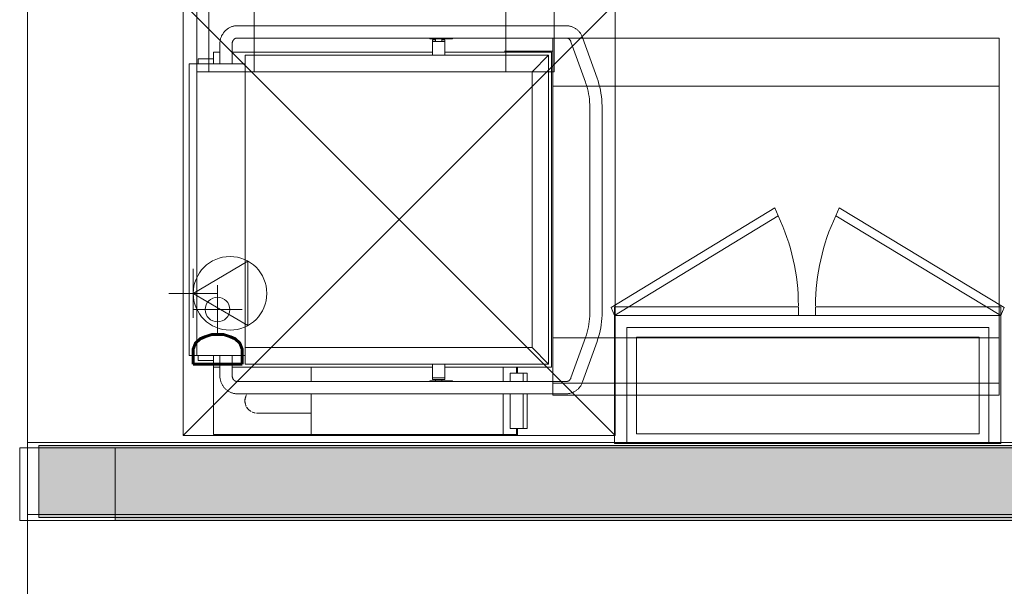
# Model space of a CAD drawing. Header units: millimetres. Extents: x -1131 to 37929, y -9154 to 9180.
# Tile 30 of 85: x 13371 to 15415, y 1811 to 2987. Entities that reach past the tile are written whole.
import ezdxf

# ---------------------------------------------------------------- set-up
doc = ezdxf.new("R2010")
doc.units = ezdxf.units.MM
doc.layers.add('GREYSCALE', color=9, linetype='Continuous', lineweight=0, true_color=0x808080)
doc.styles.add('SIMPLEX', font='SIMPLEX.shx', dxfattribs={"width": 0.7})

# ---------------------------------------------------------------- blocks, each defined once
blk = doc.blocks.new('FLOOR PLAN')
at = {"layer": 'GREYSCALE', "ltscale": 0.25}
h = blk.add_hatch(color=256, dxfattribs=at)
h.dxf.hatch_style = 1
h.paths.add_polyline_path([(13791.6, 11256.6), (13791.6, 11107.1), (21063, 11107.1), (21063, 11256.6)])
h = blk.add_hatch(color=256, dxfattribs=at)
h.dxf.hatch_style = 1
h.paths.add_polyline_path([(13949.6, 11251.6), (13949.6, 11101.2), (21261.6, 11101.5), (21261.6, 11251.8)])
at = {"layer": 'GREYSCALE'}
for p, q in [((14119.2, 13241.3), (14119.2, 12032.3)), ((14144.3, 12032.3), (14144.2, 13241.3)), ((14238.5, 12032.3), (14238.5, 13241.3)), ((14760.8, 12032.4), (14760.7, 13241.3)), ((14861, 12032.4), (14861, 13241.4)), ((14858.4, 11360.9), (14858.4, 12102.7)), ((14858.4, 12102.7), (15785.4, 12102.7)), ((15785.4, 12102.7), (15785.4, 11360.9)), ((14858.7, 12075.3), (14758.4, 12075.3)), ((14119.2, 12032.3), (14861, 12032.4)), ((14119.2, 12032.3), (14144.3, 12032.3)), ((14144.3, 12032.3), (14238.5, 12032.3)), ((14858.4, 12002.5), (15785.4, 12002.5)), ((14858.4, 11386), (14858.4, 11480.2)), ((14858.4, 11480.2), (15785.4, 11480.2)), ((14858.4, 11360.9), (14858.4, 11386)), ((14858.4, 11386), (15785.4, 11386)), ((15785.4, 11360.9), (14858.4, 11360.9))]:
    blk.add_line(p, q, dxfattribs=at)
at = {"layer": 'GREYSCALE', "ltscale": 0.25}
for p, q in [((13767.6, 12178.1), (13767.8, 9019.3)), ((14181.8, 12120.7), (14183, 12121.6)), ((14183, 12121.6), (14184.2, 12122.5)), ((14184.2, 12122.5), (14185.5, 12123.2)), ((14185.5, 12123.2), (14186.8, 12124)), ((14186.8, 12124), (14188.1, 12124.7)), ((14188.1, 12124.7), (14189.4, 12125.3)), ((14189.4, 12125.3), (14190.8, 12125.8)), ((14190.8, 12125.8), (14192.2, 12126.3)), ((14192.2, 12126.3), (14193.6, 12126.8)), ((14193.6, 12126.8), (14195, 12127.1)), ((14195, 12127.1), (14196.5, 12127.5)), ((14196.5, 12127.5), (14197.9, 12127.7)), ((14197.9, 12127.7), (14199.4, 12127.9)), ((14199.4, 12127.9), (14200.9, 12128)), ((14200.9, 12128), (14202.3, 12128.1)), ((14202.3, 12128.1), (14202.7, 12128.1)), ((14202.7, 12128.1), (14887.1, 12128.1)), ((14887.1, 12128.1), (14888.6, 12128)), ((14888.6, 12128), (14890, 12127.9)), ((14890, 12127.9), (14891.5, 12127.8)), ((14891.5, 12127.8), (14893, 12127.5)), ((14893, 12127.5), (14894.4, 12127.2)), ((14894.4, 12127.2), (14895.9, 12126.9)), ((14895.9, 12126.9), (14897.3, 12126.5)), ((14897.3, 12126.5), (14898.7, 12126)), ((14898.7, 12126), (14900, 12125.4)), ((14900, 12125.4), (14901.4, 12124.8)), ((14901.4, 12124.8), (14902.7, 12124.2)), ((14902.7, 12124.2), (14904, 12123.5)), ((14904, 12123.5), (14905.3, 12122.7)), ((14905.3, 12122.7), (14906.5, 12121.9)), ((14906.5, 12121.9), (14907.7, 12121)), ((14168.5, 12100.1), (14168.9, 12101.5)), ((14168.9, 12101.5), (14169.4, 12102.9)), ((14169.4, 12102.9), (14169.9, 12104.3)), ((14169.9, 12104.3), (14170.4, 12105.7)), ((14170.4, 12105.7), (14171, 12107)), ((14171, 12107), (14171.6, 12108.3)), ((14171.6, 12108.3), (14172.3, 12109.6)), ((14172.3, 12109.6), (14173.1, 12110.9)), ((14173.1, 12110.9), (14173.9, 12112.1)), ((14173.9, 12112.1), (14174.7, 12113.3)), ((14174.7, 12113.3), (14175.6, 12114.5)), ((14175.6, 12114.5), (14176.5, 12115.7)), ((14176.5, 12115.7), (14177.5, 12116.8)), ((14177.5, 12116.8), (14178.5, 12117.8)), ((14178.5, 12117.8), (14179.6, 12118.8)), ((14179.6, 12118.8), (14180.7, 12119.8)), ((14180.7, 12119.8), (14181.8, 12120.7)), ((14197.6, 12100.8), (14197.3, 12100.5)), ((14198, 12101), (14197.6, 12100.8)), ((14198.3, 12101.2), (14198, 12101)), ((14198.6, 12101.4), (14198.3, 12101.2)), ((14199, 12101.6), (14198.6, 12101.4)), ((14199.3, 12101.8), (14199, 12101.6)), ((14199.7, 12102), (14199.3, 12101.8)), ((14200, 12102.1), (14199.7, 12102)), ((14200.3, 12102.2), (14200, 12102.1)), ((14200.7, 12102.3), (14200.3, 12102.2)), ((14201, 12102.4), (14200.7, 12102.3)), ((14201.4, 12102.5), (14201, 12102.4)), ((14201.7, 12102.5), (14201.4, 12102.5)), ((14202.1, 12102.6), (14201.7, 12102.5)), ((14202.4, 12102.6), (14202.1, 12102.6)), ((14202.7, 12102.6), (14202.4, 12102.6)), ((14887.1, 12102.6), (14202.7, 12102.6)), ((14602.9, 12101), (14602.9, 12102.6)), ((14603, 12101), (14605, 12101)), ((14605, 12101), (14616.4, 12101)), ((14615.1, 12095.3), (14615.1, 12101)), ((14616.4, 12102.6), (14616.4, 12101)), ((14616.4, 12101), (14650.5, 12101)), ((14627.8, 12101), (14627.8, 12095.3)), ((14650.5, 12101), (14650.5, 12102.6)), ((14887.3, 12102.6), (14887.1, 12102.6)), ((14887.7, 12102.6), (14887.3, 12102.6)), ((14888, 12102.5), (14887.7, 12102.6)), ((14888.4, 12102.5), (14888, 12102.5)), ((14888.7, 12102.4), (14888.4, 12102.5)), ((14889.1, 12102.3), (14888.7, 12102.4)), ((14889.4, 12102.2), (14889.1, 12102.3)), ((14889.7, 12102.1), (14889.4, 12102.2)), ((14890.1, 12102), (14889.7, 12102.1)), ((14890.4, 12101.8), (14890.1, 12102)), ((14890.8, 12101.7), (14890.4, 12101.8)), ((14891.1, 12101.5), (14890.8, 12101.7)), ((14891.5, 12101.3), (14891.1, 12101.5)), ((14891.8, 12101.1), (14891.5, 12101.3)), ((14892.1, 12100.8), (14891.8, 12101.1)), ((14892.5, 12100.6), (14892.1, 12100.8)), ((14907.7, 12121), (14908.8, 12120.1)), ((14908.8, 12120.1), (14909.9, 12119.1)), ((14909.9, 12119.1), (14911, 12118.1)), ((14911, 12118.1), (14912, 12117)), ((14912, 12117), (14913, 12116)), ((14913, 12116), (14914, 12114.8)), ((14914, 12114.8), (14914.9, 12113.7)), ((14914.9, 12113.7), (14915.7, 12112.5)), ((14915.7, 12112.5), (14916.5, 12111.2)), ((14916.5, 12111.2), (14917.3, 12110)), ((14917.3, 12110), (14918, 12108.7)), ((14918, 12108.7), (14918.7, 12107.4)), ((14918.7, 12107.4), (14919.3, 12106)), ((14919.3, 12106), (14919.8, 12104.7)), ((14919.8, 12104.7), (14920.2, 12103.6)), ((14920.2, 12103.6), (14950.3, 12019.6)), ((14167.2, 12089.9), (14167.3, 12091.3)), ((14167.2, 12049), (14167.2, 12089.9)), ((14167.3, 12092.8), (14167.5, 12094.3)), ((14167.3, 12091.3), (14167.3, 12092.8)), ((14167.5, 12094.3), (14167.7, 12095.7)), ((14167.7, 12095.7), (14167.9, 12097.2)), ((14167.9, 12097.2), (14168.2, 12098.6)), ((14168.2, 12098.6), (14168.5, 12100.1)), ((14192.8, 12091.7), (14192.7, 12091.1)), ((14192.7, 12091.1), (14192.7, 12090.6)), ((14192.7, 12090.6), (14192.7, 12090)), ((14192.7, 12090), (14192.7, 12089.9)), ((14192.7, 12089.9), (14192.7, 12049)), ((14192.9, 12092.3), (14192.8, 12091.7)), ((14193, 12092.8), (14192.9, 12092.3)), ((14193.1, 12093.3), (14193, 12092.8)), ((14193.2, 12093.9), (14193.1, 12093.3)), ((14193.4, 12094.4), (14193.2, 12093.9)), ((14193.5, 12094.9), (14193.4, 12094.4)), ((14193.7, 12095.4), (14193.5, 12094.9)), ((14193.9, 12095.9), (14193.7, 12095.4)), ((14194.1, 12096.4), (14193.9, 12095.9)), ((14194.4, 12096.8), (14194.1, 12096.4)), ((14194.6, 12097.3), (14194.4, 12096.8)), ((14194.9, 12097.7), (14194.6, 12097.3)), ((14195.1, 12098.1), (14194.9, 12097.7)), ((14195.4, 12098.5), (14195.1, 12098.1)), ((14195.7, 12098.9), (14195.4, 12098.5)), ((14196, 12099.3), (14195.7, 12098.9)), ((14196.3, 12099.6), (14196, 12099.3)), ((14196.6, 12099.9), (14196.3, 12099.6)), ((14197, 12100.2), (14196.6, 12099.9)), ((14197.3, 12100.5), (14197, 12100.2)), ((14608.7, 12098.8), (14608.7, 12095.3)), ((14608.7, 12098.8), (14615.1, 12098.8)), ((14608.7, 12095.3), (14608.7, 12094.9)), ((14615.1, 12095.3), (14608.7, 12095.3)), ((14608.7, 12094.9), (14608.7, 12067.3)), ((14615.1, 12095.3), (14627.8, 12095.3)), ((14627.8, 12098.8), (14634.2, 12098.8)), ((14634.2, 12095.3), (14627.8, 12095.3)), ((14634.2, 12095.3), (14634.2, 12098.8)), ((14634.2, 12094.9), (14634.2, 12095.3)), ((14634.2, 12067.3), (14634.2, 12094.9)), ((14892.8, 12100.3), (14892.5, 12100.6)), ((14893.1, 12100), (14892.8, 12100.3)), ((14893.4, 12099.7), (14893.1, 12100)), ((14893.7, 12099.3), (14893.4, 12099.7)), ((14894, 12099), (14893.7, 12099.3)), ((14894.3, 12098.6), (14894, 12099)), ((14894.6, 12098.2), (14894.3, 12098.6)), ((14894.9, 12097.8), (14894.6, 12098.2)), ((14895.2, 12097.4), (14894.9, 12097.8)), ((14895.4, 12096.9), (14895.2, 12097.4)), ((14895.6, 12096.5), (14895.4, 12096.9)), ((14895.9, 12096), (14895.6, 12096.5)), ((14896.1, 12095.5), (14895.9, 12096)), ((14896.2, 12095), (14896.1, 12095.5)), ((14926.3, 12011), (14896.2, 12095)), ((14154.2, 12049), (14154.2, 12073.2)), ((14154.2, 12073.2), (14167.3, 12073.2)), ((14192.7, 12073.2), (14608.7, 12073.2)), ((14219.5, 12066.8), (14849.8, 12066.8)), ((14219.5, 12066.8), (14219.5, 12032.3)), ((14849.8, 12066.8), (14219.5, 12066.8)), ((14608.7, 12067.3), (14608.7, 12066.8)), ((14634.2, 12073.2), (14856, 12073.2)), ((14634.2, 12066.8), (14634.2, 12067.3)), ((14815.3, 12032.3), (14849.8, 12066.8)), ((14849.8, 12066.8), (14849.8, 11425.5)), ((14849.8, 11425.5), (14849.8, 12066.8)), ((14856, 12073.2), (14856, 11419.1)), ((14103.3, 12044.5), (14103.3, 12049)), ((14104.9, 12049), (14103.3, 12049)), ((14103.3, 11447.8), (14103.3, 12044.5)), ((14118.1, 12049), (14104.9, 12049)), ((14119.7, 12049), (14118.1, 12049)), ((14119.7, 12049), (14119.7, 12044.5)), ((14218.6, 12049), (14119.7, 12049)), ((14119.7, 12044.5), (14119.7, 11447.8)), ((14122.3, 12059.2), (14122.3, 12049)), ((14122.3, 12059.2), (14154.2, 12059.2)), ((14219.5, 12049), (14218.6, 12049)), ((14815.3, 12032.3), (14219.5, 12032.3)), ((14219.5, 11459.9), (14219.5, 12032.3)), ((14815.3, 11459.9), (14815.3, 12032.3)), ((14950.3, 12019.6), (14952.3, 12013.5)), ((14927.2, 12008.4), (14926.3, 12011)), ((14928.9, 12003), (14927.2, 12008.4)), ((14930.4, 11997.6), (14928.9, 12003)), ((14952.3, 12013.5), (14954.2, 12007.2)), ((14954.2, 12007.2), (14955.8, 12000.9)), ((14955.8, 12000.9), (14957.2, 11994.5)), ((14931.7, 11992.2), (14930.4, 11997.6)), ((14932.8, 11986.7), (14931.7, 11992.2)), ((14933.7, 11981.1), (14932.8, 11986.7)), ((14934.4, 11975.5), (14933.7, 11981.1)), ((14957.2, 11994.5), (14958.4, 11988.1)), ((14958.4, 11988.1), (14959.3, 11981.6)), ((14959.3, 11981.6), (14960, 11975.1)), ((14934.9, 11969.9), (14934.4, 11975.5)), ((14935.2, 11964.3), (14934.9, 11969.9)), ((14935.3, 11958.6), (14935.2, 11964.3)), ((14935.3, 11533.7), (14935.3, 11958.6)), ((14960, 11975.1), (14960.5, 11968.5)), ((14960.5, 11968.5), (14960.8, 11962)), ((14960.8, 11962), (14960.8, 11958.6)), ((14960.8, 11958.6), (14960.8, 11533.7)), ((14112, 11572.6), (14225, 11639.6)), ((14225, 11639.6), (14225, 11505.5)), ((14112, 11623.5), (14112, 11521.6)), ((14162.4, 11589.9), (14162.4, 11488)), ((14061, 11572.6), (14162.9, 11572.6)), ((14112, 11572.6), (14225, 11505.5)), ((14111.5, 11539), (14213.4, 11539)), ((14935.1, 11525.1), (14935.3, 11530.8)), ((14935.3, 11530.8), (14935.3, 11533.7)), ((14960.8, 11533.7), (14960.7, 11527.1)), ((14932.3, 11502.8), (14933.3, 11508.3)), ((14933.3, 11508.3), (14934.1, 11513.9)), ((14934.1, 11513.9), (14934.7, 11519.5)), ((14934.7, 11519.5), (14935.1, 11525.1)), ((14959.7, 11514), (14958.9, 11507.5)), ((14960.3, 11520.6), (14959.7, 11514)), ((14960.7, 11527.1), (14960.3, 11520.6)), ((14928.1, 11486.5), (14929.7, 11491.8)), ((14929.7, 11491.8), (14931.1, 11497.3)), ((14931.1, 11497.3), (14932.3, 11502.8)), ((14955.1, 11488.3), (14953.3, 11482)), ((14956.6, 11494.6), (14955.1, 11488.3)), ((14957.9, 11501), (14956.6, 11494.6)), ((14958.9, 11507.5), (14957.9, 11501)), ((14896.2, 11397.2), (14926.3, 11481.2)), ((14950.3, 11472.6), (14920.2, 11388.7)), ((14926.3, 11481.2), (14928.1, 11486.5)), ((14951.4, 11475.8), (14950.3, 11472.6)), ((14953.3, 11482), (14951.4, 11475.8)), ((14103.3, 11443.3), (14103.3, 11447.8)), ((14119.7, 11447.8), (14119.7, 11443.3)), ((14219.5, 11459.9), (14219.5, 11425.5)), ((14219.5, 11459.9), (14815.3, 11459.9)), ((14815.3, 11459.9), (14849.8, 11425.5)), ((14103.3, 11443.3), (14104.9, 11443.3)), ((14104.9, 11443.3), (14118.1, 11443.3)), ((14118.1, 11443.3), (14119.7, 11443.3)), ((14119.7, 11443.3), (14218.6, 11443.3)), ((14122.3, 11443.3), (14122.3, 11433.1)), ((14154.2, 11433.1), (14122.3, 11433.1)), ((14154.2, 11419.1), (14154.2, 11443.3)), ((14167.2, 11402.4), (14167.2, 11443.3)), ((14192.7, 11443.3), (14192.7, 11402.4)), ((14218.6, 11443.3), (14219.5, 11443.3)), ((14167.3, 11419.1), (14154.2, 11419.1)), ((14154.2, 11419.1), (14154.2, 11280.4)), ((14608.7, 11419.1), (14192.7, 11419.1)), ((14849.8, 11425.5), (14219.5, 11425.5)), ((14849.8, 11425.5), (14219.5, 11425.5)), ((14356.9, 11389.7), (14356.9, 11419.1)), ((14608.7, 11425.5), (14608.7, 11425)), ((14608.7, 11425), (14608.7, 11397.4)), ((14634.2, 11425), (14634.2, 11425.5)), ((14634.2, 11397.4), (14634.2, 11425)), ((14856, 11419.1), (14634.2, 11419.1)), ((14755.3, 11389.7), (14755.3, 11419.1)), ((14770.2, 11406.9), (14770.2, 11389.7)), ((14771.4, 11406.9), (14770.2, 11406.9)), ((14796.6, 11406.9), (14771.4, 11406.9)), ((14783.4, 11406.9), (14783.4, 11419.1)), ((14785, 11419.1), (14785, 11406.9)), ((14805.3, 11406.9), (14796.6, 11406.9)), ((14796.6, 11406.9), (14796.6, 11389.7)), ((14805.3, 11389.7), (14805.3, 11406.9)), ((14167.2, 11402), (14167.2, 11402.4)), ((14167.3, 11400.5), (14167.2, 11402)), ((14167.4, 11399.1), (14167.3, 11400.5)), ((14167.5, 11397.6), (14167.4, 11399.1)), ((14167.7, 11396.1), (14167.5, 11397.6)), ((14168, 11394.7), (14167.7, 11396.1)), ((14168.3, 11393.2), (14168, 11394.7)), ((14168.6, 11391.8), (14168.3, 11393.2)), ((14169, 11390.4), (14168.6, 11391.8)), ((14169.5, 11389), (14169, 11390.4)), ((14170, 11387.6), (14169.5, 11389)), ((14170.6, 11386.3), (14170, 11387.6)), ((14171.2, 11384.9), (14170.6, 11386.3)), ((14192.7, 11402.4), (14192.7, 11401.8)), ((14192.7, 11401.8), (14192.7, 11401.3)), ((14192.7, 11401.3), (14192.8, 11400.7)), ((14192.8, 11400.7), (14192.9, 11400.2)), ((14192.9, 11400.2), (14192.9, 11399.6)), ((14192.9, 11399.6), (14193.1, 11399.1)), ((14193.1, 11399.1), (14193.2, 11398.5)), ((14193.2, 11398.5), (14193.3, 11398)), ((14193.3, 11398), (14193.5, 11397.5)), ((14193.5, 11397.5), (14193.7, 11397)), ((14193.7, 11397), (14193.9, 11396.5)), ((14193.9, 11396.5), (14194.1, 11396)), ((14194.1, 11396), (14194.3, 11395.6)), ((14194.3, 11395.6), (14194.5, 11395.1)), ((14194.5, 11395.1), (14194.8, 11394.7)), ((14194.8, 11394.7), (14195.1, 11394.3)), ((14195.1, 11394.3), (14195.3, 11393.9)), ((14195.3, 11393.9), (14195.6, 11393.5)), ((14195.6, 11393.5), (14195.9, 11393.1)), ((14195.9, 11393.1), (14196.2, 11392.8)), ((14196.2, 11392.8), (14196.6, 11392.4)), ((14196.6, 11392.4), (14196.9, 11392.1)), ((14196.9, 11392.1), (14197.2, 11391.8)), ((14197.2, 11391.8), (14197.5, 11391.6)), ((14197.5, 11391.6), (14197.9, 11391.3)), ((14197.9, 11391.3), (14198.2, 11391.1)), ((14198.2, 11391.1), (14198.5, 11390.9)), ((14198.5, 11390.9), (14198.9, 11390.7)), ((14198.9, 11390.7), (14199.2, 11390.5)), ((14199.2, 11390.5), (14199.6, 11390.3)), ((14199.6, 11390.3), (14199.9, 11390.2)), ((14199.9, 11390.2), (14200.3, 11390.1)), ((14200.3, 11390.1), (14200.6, 11390)), ((14200.6, 11390), (14200.9, 11389.9)), ((14200.9, 11389.9), (14201.3, 11389.8)), ((14201.3, 11389.8), (14201.6, 11389.8)), ((14201.6, 11389.8), (14202, 11389.7)), ((14202, 11389.7), (14202.3, 11389.7)), ((14202.3, 11389.7), (14202.6, 11389.7)), ((14202.6, 11389.7), (14202.7, 11389.7)), ((14202.7, 11389.7), (14887.1, 11389.7)), ((14602.9, 11389.7), (14602.9, 11391.3)), ((14605, 11391.3), (14603, 11391.3)), ((14616.4, 11391.3), (14605, 11391.3)), ((14608.7, 11397.4), (14608.7, 11396.9)), ((14608.7, 11393.5), (14608.7, 11394)), ((14608.8, 11393.5), (14608.8, 11396.9)), ((14634.2, 11396.9), (14608.8, 11396.9)), ((14608.8, 11393.5), (14634.2, 11393.5)), ((14615.1, 11391.3), (14615.1, 11393.5)), ((14650.5, 11391.3), (14616.4, 11391.3)), ((14616.4, 11391.3), (14616.4, 11389.7)), ((14627.8, 11393.5), (14627.8, 11391.3)), ((14634.2, 11396.9), (14634.2, 11397.4)), ((14634.2, 11396.9), (14634.2, 11393.5)), ((14650.5, 11389.7), (14650.5, 11391.3)), ((14887.1, 11389.7), (14887.4, 11389.7)), ((14887.4, 11389.7), (14887.8, 11389.7)), ((14887.8, 11389.7), (14888.1, 11389.7)), ((14888.1, 11389.7), (14888.5, 11389.8)), ((14888.5, 11389.8), (14888.8, 11389.9)), ((14888.8, 11389.9), (14889.1, 11390)), ((14889.1, 11390), (14889.5, 11390.1)), ((14889.5, 11390.1), (14889.8, 11390.2)), ((14889.8, 11390.2), (14890.2, 11390.3)), ((14890.2, 11390.3), (14890.5, 11390.5)), ((14890.5, 11390.5), (14890.9, 11390.6)), ((14890.9, 11390.6), (14891.2, 11390.8)), ((14891.2, 11390.8), (14891.5, 11391)), ((14891.5, 11391), (14891.9, 11391.3)), ((14891.9, 11391.3), (14892.2, 11391.5)), ((14892.2, 11391.5), (14892.5, 11391.8)), ((14892.5, 11391.8), (14892.9, 11392)), ((14892.9, 11392), (14893.2, 11392.4)), ((14893.2, 11392.4), (14893.5, 11392.7)), ((14893.5, 11392.7), (14893.8, 11393)), ((14893.8, 11393), (14894.1, 11393.4)), ((14894.1, 11393.4), (14894.4, 11393.7)), ((14894.4, 11393.7), (14894.7, 11394.1)), ((14894.7, 11394.1), (14895, 11394.6)), ((14895, 11394.6), (14895.2, 11395)), ((14895.2, 11395), (14895.5, 11395.4)), ((14895.5, 11395.4), (14895.7, 11395.9)), ((14895.7, 11395.9), (14895.9, 11396.4)), ((14895.9, 11396.4), (14896.1, 11396.9)), ((14896.1, 11396.9), (14896.2, 11397.2)), ((14919.1, 11385.9), (14918.5, 11384.6)), ((14919.7, 11387.3), (14919.1, 11385.9)), ((14920.2, 11388.7), (14919.7, 11387.3)), ((14171.8, 11383.6), (14171.2, 11384.9)), ((14172.5, 11382.3), (14171.8, 11383.6)), ((14173.3, 11381), (14172.5, 11382.3)), ((14174.1, 11379.8), (14173.3, 11381)), ((14175, 11378.6), (14174.1, 11379.8)), ((14175.8, 11377.4), (14175, 11378.6)), ((14176.8, 11376.3), (14175.8, 11377.4)), ((14177.8, 11375.2), (14176.8, 11376.3)), ((14178.8, 11374.2), (14177.8, 11375.2)), ((14179.9, 11373.2), (14178.8, 11374.2)), ((14181, 11372.2), (14179.9, 11373.2)), ((14182.1, 11371.3), (14181, 11372.2)), ((14183.3, 11370.4), (14182.1, 11371.3)), ((14184.6, 11369.6), (14183.3, 11370.4)), ((14185.8, 11368.8), (14184.6, 11369.6)), ((14187.1, 11368.1), (14185.8, 11368.8)), ((14188.4, 11367.4), (14187.1, 11368.1)), ((14189.8, 11366.8), (14188.4, 11367.4)), ((14191.2, 11366.3), (14189.8, 11366.8)), ((14192.6, 11365.8), (14191.2, 11366.3)), ((14194, 11365.4), (14192.6, 11365.8)), ((14195.4, 11365), (14194, 11365.4)), ((14196.9, 11364.7), (14195.4, 11365)), ((14894.1, 11365), (14892.6, 11364.7)), ((14895.5, 11365.3), (14894.1, 11365)), ((14896.9, 11365.7), (14895.5, 11365.3)), ((14898.3, 11366.2), (14896.9, 11365.7)), ((14899.7, 11366.7), (14898.3, 11366.2)), ((14901.1, 11367.3), (14899.7, 11366.7)), ((14902.4, 11367.9), (14901.1, 11367.3)), ((14903.7, 11368.6), (14902.4, 11367.9)), ((14905, 11369.4), (14903.7, 11368.6)), ((14906.2, 11370.2), (14905, 11369.4)), ((14907.4, 11371.1), (14906.2, 11370.2)), ((14908.6, 11372), (14907.4, 11371.1)), ((14909.7, 11372.9), (14908.6, 11372)), ((14910.8, 11373.9), (14909.7, 11372.9)), ((14911.8, 11375), (14910.8, 11373.9)), ((14912.8, 11376), (14911.8, 11375)), ((14913.8, 11377.2), (14912.8, 11376)), ((14914.7, 11378.3), (14913.8, 11377.2)), ((14915.5, 11379.5), (14914.7, 11378.3)), ((14916.3, 11380.7), (14915.5, 11379.5)), ((14917.1, 11382), (14916.3, 11380.7)), ((14917.8, 11383.3), (14917.1, 11382)), ((14918.5, 11384.6), (14917.8, 11383.3)), ((14198.3, 11364.5), (14196.9, 11364.7)), ((14199.8, 11364.3), (14198.3, 11364.5)), ((14201.3, 11364.2), (14199.8, 11364.3)), ((14202.7, 11364.2), (14201.3, 11364.2)), ((14887.1, 11364.2), (14202.7, 11364.2)), ((14356.9, 11279.6), (14356.9, 11364.2)), ((14755.3, 11279.6), (14755.3, 11364.2)), ((14770.2, 11364.2), (14770.2, 11292.3)), ((14796.6, 11364.2), (14796.6, 11292.3)), ((14805.3, 11292.3), (14805.3, 11364.2)), ((14888.2, 11364.2), (14887.1, 11364.2)), ((14889.7, 11364.3), (14888.2, 11364.2)), ((14891.2, 11364.5), (14889.7, 11364.3)), ((14892.6, 11364.7), (14891.2, 11364.5)), ((14242.1, 11324), (14242.2, 11324)), ((14244.9, 11323.9), (14244.8, 11323.9)), ((14244.8, 11323.9), (14244.8, 11323.9)), ((14245, 11323.9), (14244.9, 11323.9)), ((14245.2, 11323.9), (14245, 11323.9)), ((14245.4, 11323.9), (14245.2, 11323.9)), ((14245.7, 11323.9), (14245.4, 11323.9)), ((14246.1, 11323.9), (14245.7, 11323.9)), ((14246.5, 11323.9), (14246.1, 11323.9)), ((14247.1, 11323.9), (14246.5, 11323.9)), ((14247.6, 11323.9), (14247.1, 11323.9)), ((14248.3, 11323.9), (14247.6, 11323.9)), ((14249, 11323.9), (14248.3, 11323.9)), ((14249.7, 11323.9), (14249, 11323.9)), ((14250.5, 11323.9), (14249.7, 11323.9)), ((14251.4, 11323.9), (14250.5, 11323.9)), ((14252.3, 11323.9), (14251.4, 11323.9)), ((14253.3, 11323.9), (14252.3, 11323.9)), ((14254.4, 11323.9), (14253.3, 11323.9)), ((14255.4, 11323.9), (14254.4, 11323.9)), ((14256.6, 11323.9), (14255.4, 11323.9)), ((14257.8, 11323.9), (14256.6, 11323.9)), ((14259, 11323.9), (14257.8, 11323.9)), ((14260.3, 11323.9), (14259, 11323.9)), ((14261.6, 11323.9), (14260.3, 11323.9)), ((14262.9, 11323.9), (14261.6, 11323.9)), ((14264.3, 11323.9), (14262.9, 11323.9)), ((14265.8, 11323.9), (14264.3, 11323.9)), ((14267.2, 11323.9), (14265.8, 11323.9)), ((14268.7, 11323.9), (14267.2, 11323.9)), ((14270.2, 11323.9), (14268.7, 11323.9)), ((14271.8, 11323.9), (14270.2, 11323.9)), ((14273.4, 11323.9), (14271.8, 11323.9)), ((14275, 11323.9), (14273.4, 11323.9)), ((14276.6, 11323.9), (14275, 11323.9)), ((14278.2, 11323.9), (14276.6, 11323.9)), ((14279.8, 11323.9), (14278.2, 11323.9)), ((14281.5, 11323.9), (14279.8, 11323.9)), ((14283.2, 11323.9), (14281.5, 11323.9)), ((14284.8, 11323.9), (14283.2, 11323.9)), ((14286.5, 11323.9), (14284.8, 11323.9)), ((14356.9, 11323.9), (14286.5, 11323.9)), ((14770.2, 11292.3), (14771.4, 11292.3)), ((14771.4, 11292.3), (14796.6, 11292.3)), ((14783.4, 11279.6), (14783.4, 11292.3)), ((14785, 11292.3), (14785, 11278.8)), ((14796.6, 11292.3), (14805.3, 11292.3)), ((13767.9, 11263.2), (21062, 11263.2)), ((13767.9, 11113.2), (13767.9, 11263.2)), ((14154.2, 11280.4), (14154.2, 11279.6)), ((14356.9, 11279.6), (14154.2, 11279.6)), ((14356.9, 11279.6), (14755.3, 11279.6)), ((14755.3, 11279.6), (14781.6, 11279.6)), ((14773.3, 11278.8), (14773.3, 11279.6)), ((14784.2, 11278), (14774, 11278)), ((14781.6, 11279.6), (14783.4, 11279.6)), ((21363.6, 11251.6), (13751.8, 11251.6)), ((13751.8, 11251.6), (21363.9, 11251.6)), ((13751.8, 11101.2), (13751.8, 11251.6)), ((13791.6, 11256.6), (21063, 11256.6)), ((13791.6, 11107.1), (13791.6, 11256.6)), ((13949.6, 11251.6), (21261.6, 11251.8)), ((13949.6, 11101.2), (13949.6, 11251.6)), ((21363.9, 11101.2), (13751.8, 11101.2)), ((21062, 11113.2), (13767.9, 11113.2)), ((21063, 11107.1), (13791.6, 11107.1)), ((21261.6, 11101.5), (13949.6, 11101.2))]:
    blk.add_line(p, q, dxfattribs=at)
at = {"layer": 'GREYSCALE', "ltscale": 125}
for p, q in [((14091, 12174.4), (14091, 11277.5)), ((14987.7, 12174.4), (14091, 11277.5)), ((14091, 12174.4), (14987.7, 11277.5)), ((14987.7, 11277.5), (14987.7, 12174.4)), ((14091, 11277.5), (14987.7, 11277.5))]:
    blk.add_line(p, q, dxfattribs=at)
at = {"layer": 'GREYSCALE', "ltscale": 8}
for p, q in [((14979.8, 11543.3), (15319.2, 11750)), ((15326.2, 11733.4), (14986.8, 11526.7)), ((15319.2, 11750), (15326.2, 11733.4)), ((15452.8, 11750.1), (15445.8, 11733.5)), ((15445.8, 11733.5), (15788.7, 11526.7)), ((15795.8, 11543.3), (15452.8, 11750.1)), ((14986.8, 11526.7), (14979.8, 11543.3)), ((15788.7, 11526.7), (15795.8, 11543.3))]:
    blk.add_line(p, q, dxfattribs=at)
at = {"layer": 'GREYSCALE', "ltscale": 0.125}
for p, q in [((14986.8, 11526.7), (14986.8, 11544.7)), ((14986.8, 11544.7), (15368.2, 11544.7)), ((15368.2, 11544.7), (15368.2, 11526.7)), ((15788.7, 11544.7), (15403.9, 11544.7)), ((15403.9, 11544.7), (15403.9, 11526.7)), ((15788.7, 11526.7), (15788.7, 11544.7)), ((15368.2, 11526.7), (14986.8, 11526.7)), ((15403.9, 11526.7), (15788.7, 11526.7))]:
    blk.add_line(p, q, dxfattribs=at)
at = {"layer": 'GREYSCALE', "ltscale": 10}
for p, q in [((14986.8, 11261.1), (14986.8, 11526.7)), ((14986.8, 11526.7), (15788.7, 11526.7)), ((15788.7, 11526.7), (15788.7, 11261.1)), ((15011.9, 11261.1), (15011.9, 11501.6)), ((15011.9, 11501.6), (15763.7, 11501.6)), ((15763.7, 11501.6), (15763.7, 11261.1)), ((15031.9, 11281.1), (15031.9, 11481.6)), ((15031.9, 11481.6), (15743.6, 11481.6)), ((15743.6, 11481.6), (15743.6, 11281.1)), ((15743.6, 11281.1), (15031.9, 11281.1)), ((15788.7, 11261.1), (14986.8, 11261.1)), ((15763.7, 11261.1), (15011.9, 11261.1))]:
    blk.add_line(p, q, dxfattribs=at)
at = {"layer": 'GREYSCALE', "ltscale": 0.25}
for centre, radius in [((14188.4, 11572.6), 76.4), ((14162.4, 11539), 25.5)]:
    blk.add_circle(centre, radius, dxfattribs=at)
at = {"layer": 'GREYSCALE', "ltscale": 0.125}
for centre, start, end in [((14932.2, 11546.7), 0, 25.3475), ((15840, 11546.7), 154.6525, 180)]:
    blk.add_arc(centre, 436.1, start, end, dxfattribs=at)
at = {"layer": 'GREYSCALE', "ltscale": 0.25}
for centre, radius, start, end in [((14244.8, 11349.3), 25.5, 150, 180), ((14244.8, 11349.3), 25.5, 180, 195), ((14244.8, 11349.3), 25.5, 172.6662, 174.9972), ((14244.8, 11349.3), 25.5, 185.0028, 187.1009), ((14244.8, 11349.3), 25.5, 164.979, 169.9885), ((14244.8, 11349.3), 25.5, 190.0115, 195.021), ((14244.8, 11349.3), 25.5, 159.9736, 164.7435), ((14244.8, 11349.3), 25.5, 154.9783, 157.3338), ((14244.8, 11349.3), 25.5, 144.2594, 144.445), ((14244.8, 11349.3), 25.5, 195.4894, 200.0264), ((14244.8, 11349.3), 25.5, 200, 205), ((14244.8, 11349.3), 25.5, 202.6662, 205.0217), ((14244.8, 11349.3), 25.5, 210, 220), ((14244.8, 11349.3), 25.5, 215.0288, 217.3338), ((14244.8, 11349.3), 25.5, 220.3727, 224.9214), ((14244.8, 11349.3), 25.5, 225, 240), ((14244.8, 11349.3), 25.5, 225.2661, 229.943), ((14244.8, 11349.3), 25.5, 232.6662, 234.9712), ((14244.8, 11349.3), 25.5, 245, 255), ((14244.8, 11349.3), 25.5, 244.9783, 247.3338), ((14244.8, 11349.3), 25.5, 249.9736, 254.979), ((14244.8, 11349.3), 25.5, 255.322, 259.9885), ((14244.8, 11349.3), 25.5, 265, 267.2017), ((14774, 11278.8), 0.796, 180, 270), ((14784.2, 11278.8), 0.796, 270, 0)]:
    blk.add_arc(centre, radius, start, end, dxfattribs=at)
at = {"layer": 'GREYSCALE', "ltscale": 0.25, "style": 'SIMPLEX'}
blk.add_text('D', height=101.8, rotation=90, dxfattribs=at).set_placement((14213.4, 11408.4))

msp = doc.modelspace()

# ---------------------------------------------------------------- block references
at = {"layer": 'GREYSCALE'}
msp.add_blockref('FLOOR PLAN', (-381, -9153.5), dxfattribs=at)

doc.saveas('drawing.dxf')
